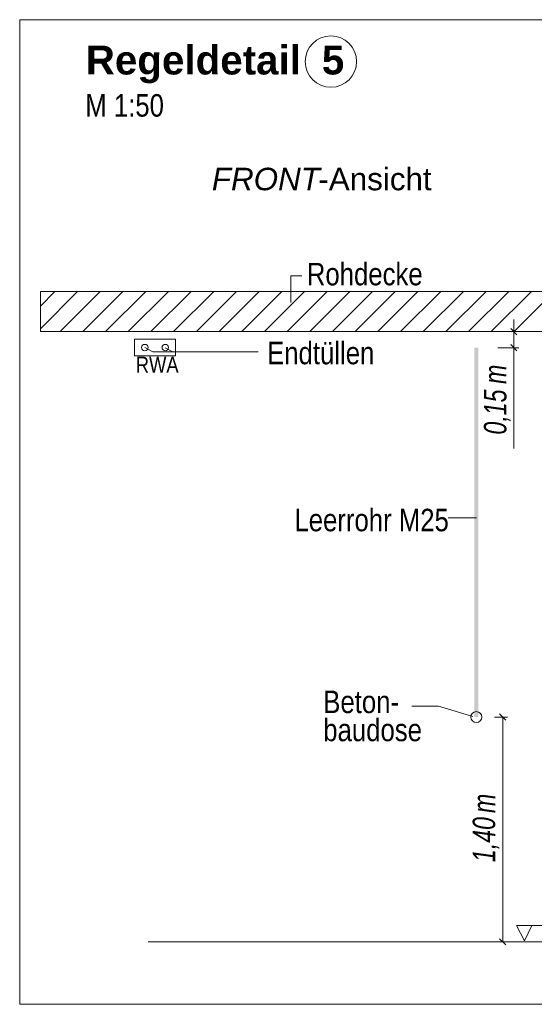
# Model space of a CAD drawing. Extents: x -620 to 300, y 62 to 1107.
# Tile 241 of 256: x 138 to 170, y 822 to 884. Entities that reach past the tile are written whole.
import ezdxf
from ezdxf.lldxf.tags import DXFTag

# ---------------------------------------------------------------- set-up
doc = ezdxf.new("R2010")
doc.units = 0
doc.layers.get('0').update_dxf_attribs({"lineweight": 35})
for name, color, linetype, lineweight, true_color in [('E_Aussparung Bemaßung-A06G9G0W8I', 5, 'Continuous', 9, 0x0000ff), ('E_Betonbaudose', 1, 'Continuous', 13, 0xff0000), ('E_Detail_Beschriftung', 7, 'Continuous', 13, 0x009900), ('E_Detail_Wandschraffur', 7, 'Continuous', 5, 0xc0c0c0), ('E_FT_RWA', 7, 'Continuous', 13, 0xe26e0e), ('E_Leerrohr Beschriftung', 1, 'Continuous', 9, 0xff0000)]:
    doc.layers.add(name, color=color, linetype=linetype, lineweight=lineweight, true_color=true_color)
doc.layers.add('E_Detail_Linie_Text_Bem', color=7, linetype='Continuous', lineweight=13)
doc.styles.get("Standard").update_dxf_attribs({"font": 'ARIALN.TTF'})
tags = doc.linetypes.add('fein_strichliert', pattern=[4, 1, -2, 1]).pattern_tags.tags
tags[8:9] = [DXFTag(74, 4), DXFTag(75, 0), DXFTag(340, '0'), DXFTag(46, 0.0), DXFTag(50, 0.0), DXFTag(44, 0.0), DXFTag(45, 0.0)]
tags[6:7] = [DXFTag(74, 4), DXFTag(75, 0), DXFTag(340, '0'), DXFTag(46, 0.0), DXFTag(50, 0.0), DXFTag(44, 0.0), DXFTag(45, 0.0)]
tags[4:5] = [DXFTag(74, 4), DXFTag(75, 0), DXFTag(340, '0'), DXFTag(46, 0.0), DXFTag(50, 0.0), DXFTag(44, 0.0), DXFTag(45, 0.0)]
tags = doc.linetypes.add('fein_strichliert-A06G9G0V8I', pattern=[4, 1, -2, 1]).pattern_tags.tags
tags[8:9] = [DXFTag(74, 4), DXFTag(75, 0), DXFTag(340, '0'), DXFTag(46, 0.0), DXFTag(50, 0.0), DXFTag(44, 0.0), DXFTag(45, 0.0)]
tags[6:7] = [DXFTag(74, 4), DXFTag(75, 0), DXFTag(340, '0'), DXFTag(46, 0.0), DXFTag(50, 0.0), DXFTag(44, 0.0), DXFTag(45, 0.0)]
tags[4:5] = [DXFTag(74, 4), DXFTag(75, 0), DXFTag(340, '0'), DXFTag(46, 0.0), DXFTag(50, 0.0), DXFTag(44, 0.0), DXFTag(45, 0.0)]

# ---------------------------------------------------------------- blocks, each defined once
blk = doc.blocks.new('Referenz-A06G9G138I')
at = {"layer": 'E_Aussparung Bemaßung-A06G9G0W8I', "linetype": 'Continuous', "ltscale": 0.13}
for p, q in [((168.43, 864.864), (168.43, 856.826)), ((168.73, 864.1), (167.43, 864.1)), ((168.239, 864.291), (168.621, 863.909)), ((168.73, 863.101), (167.43, 863.101)), ((168.239, 863.291), (168.621, 862.91)), ((168.03, 840.1), (167.23, 840.1)), ((167.921, 839.909), (167.539, 840.291)), ((167.73, 840.1), (167.73, 826.1)), ((168.03, 826.1), (167.23, 826.1)), ((167.921, 825.909), (167.539, 826.291))]:
    blk.add_line(p, q, dxfattribs=at)
at = {"layer": 'E_Betonbaudose', "linetype": 'Continuous', "ltscale": 0.13}
for centre, radius in [((145.427, 863.11), 0.2), ((146.702, 863.11), 0.2), ((166.088, 840.1), 0.34)]:
    blk.add_circle(centre, radius, dxfattribs=at)
at = {"layer": 'E_Detail_Linie_Text_Bem', "linetype": 'fein_strichliert-A06G9G0V8I', "ltscale": 0.65}
for p, q in [((200.397, 883.528), (137.628, 883.528)), ((137.628, 883.528), (137.628, 822.211)), ((137.628, 822.211), (197.371, 822.211))]:
    blk.add_line(p, q, dxfattribs=at)
at = {"layer": 'E_Detail_Linie_Text_Bem', "color": 0, "linetype": 'Continuous', "ltscale": 0.13}
for p, q in [((154.518, 865.921), (154.518, 867.569)), ((154.518, 867.569), (155.205, 867.569)), ((145.918, 862.839), (145.427, 863.11)), ((145.918, 862.839), (152.486, 862.839)), ((147.175, 862.839), (146.702, 863.1)), ((164.323, 852.514), (166.108, 852.514)), ((162.061, 840.774), (163.722, 840.774)), ((163.722, 840.774), (165.873, 840.133)), ((169.097, 826.166), (168.587, 827.116)), ((168.587, 827.116), (171.271, 827.116)), ((169.555, 827.119), (169.097, 826.166))]:
    blk.add_line(p, q, dxfattribs=at)
at = {"layer": 'E_Detail_Linie_Text_Bem', "linetype": 'Continuous', "ltscale": 0.13}
for p, q in [((190.244, 866.6), (138.917, 866.6)), ((138.917, 866.6), (138.917, 864.1)), ((138.917, 864.1), (149.309, 864.1)), ((138.917, 864.1), (187.744, 864.1)), ((149.309, 864.1), (190.244, 864.1)), ((145.644, 826.1), (182.657, 826.1))]:
    blk.add_line(p, q, dxfattribs=at)
blk.add_solid([(166.213, 863.101), (166.213, 840.1), (165.963, 863.1), (165.963, 840.1)], dxfattribs=at)
at = {"layer": 'E_Detail_Wandschraffur', "linetype": 'ByBlock', "ltscale": 0.13}
for p, q in [((138.917, 864.279), (141.239, 866.6)), ((141.567, 864.1), (144.067, 866.6)), ((144.396, 864.1), (146.896, 866.6)), ((147.224, 864.1), (149.724, 866.6)), ((150.052, 864.1), (152.552, 866.6)), ((152.881, 864.1), (155.381, 866.6)), ((155.709, 864.1), (158.209, 866.6)), ((158.538, 864.1), (161.038, 866.6)), ((161.366, 864.1), (163.866, 866.6)), ((164.195, 864.1), (166.695, 866.6)), ((167.023, 864.1), (169.523, 866.6))]:
    blk.add_line(p, q, dxfattribs=at)
at = {"layer": 'E_Detail_Wandschraffur', "linetype": 'fein_strichliert', "ltscale": 0.13}
for p, q in [((138.917, 865.693), (139.824, 866.6)), ((140.153, 864.1), (142.653, 866.6)), ((142.981, 864.1), (145.481, 866.6)), ((145.81, 864.1), (148.31, 866.6)), ((148.638, 864.1), (151.138, 866.6)), ((151.467, 864.1), (153.967, 866.6)), ((154.295, 864.1), (156.795, 866.6)), ((157.123, 864.1), (159.623, 866.6)), ((159.952, 864.1), (162.452, 866.6)), ((162.78, 864.1), (165.28, 866.6)), ((165.609, 864.1), (168.109, 866.6)), ((168.437, 864.1), (170.937, 866.6))]:
    blk.add_line(p, q, dxfattribs=at)
at = {"layer": 'E_FT_RWA', "linetype": 'Continuous', "ltscale": 0.13}
for p, q in [((144.79, 863.635), (147.34, 863.635)), ((144.79, 862.585), (144.79, 863.635)), ((147.34, 862.585), (147.34, 863.635)), ((144.79, 862.585), (147.34, 862.585))]:
    blk.add_line(p, q, dxfattribs=at)
at = {"layer": 'E_Leerrohr Beschriftung', "linetype": 'Continuous', "ltscale": 0.13}
blk.add_circle((157.026, 880.92), 1.6, dxfattribs=at)
at = {"layer": 'E_Aussparung Bemaßung-A06G9G0W8I', "linetype": 'Continuous', "ltscale": 0.13, "char_height": 1.4, "attachment_point": 1, "rotation": 90}
for s, insert in [('{\\W0.9;\\fArial Narrow|b0|i1;m}', (166.563, 860.841)), ('{\\W0.9;\\fArial Narrow|b0|i1;0,15 }', (166.563, 857.688)), ('{\\W0.9;\\fArial Narrow|b0|i1;m}', (165.863, 834.121)), ('{\\W0.9;\\fArial Narrow|b0|i1;1,40 }', (165.863, 831.064))]:
    blk.add_mtext(s, dxfattribs=dict(at, insert=insert))
at = {"layer": 'E_Detail_Beschriftung', "color": 1, "linetype": 'Continuous', "lineweight": 35, "ltscale": 0.35, "true_color": 0xff0000, "char_height": 1.8, "attachment_point": 1}
for s, insert in [('{\\fArial|b1|i0;Regeldetail}', (141.745, 881.916)), ('{\\fArial|b1|i0;5}', (156.459, 881.916))]:
    blk.add_mtext(s, dxfattribs=dict(at, insert=insert))
at = {"layer": 'E_Detail_Beschriftung', "linetype": 'Continuous', "ltscale": 0.13, "char_height": 1.4, "attachment_point": 1}
for s, insert in [('{\\fArial Narrow;M 1:50}', (141.715, 878.891)), ('{\\fArial Narrow;Rohdecke}', (155.523, 868.386)), ('{\\fArial Narrow;Endtüllen}', (153.046, 863.47)), ('{\\fArial Narrow;Leerrohr M25}', (154.75, 853.07)), ('{\\fArial Narrow;Beton-}', (156.548, 841.746)), ('{\\fArial Narrow;baudose}', (156.548, 839.996))]:
    blk.add_mtext(s, dxfattribs=dict(at, insert=insert))
at = {"layer": 'E_Detail_Beschriftung', "linetype": 'Continuous', "lineweight": -2, "ltscale": 0.25, "char_height": 1.4, "attachment_point": 1}
for s, insert in [('{\\fArial;-Ansicht}', (156.241, 874.306)), ('{\\fArial|b0|i1;FRONT}', (149.605, 874.306))]:
    blk.add_mtext(s, dxfattribs=dict(at, insert=insert))
at = {"layer": 'E_FT_RWA', "linetype": 'ByBlock', "ltscale": 0.13, "insert": (144.862, 862.54), "char_height": 1, "attachment_point": 1}
blk.add_mtext('{\\fArial Narrow;RWA}', dxfattribs=at)

msp = doc.modelspace()

# ---------------------------------------------------------------- block references
at = {"color": 8, "lineweight": 25, "ltscale": 0.25, "true_color": 0x808080}
msp.add_blockref('Referenz-A06G9G138I', (0, 0), dxfattribs=at)

doc.saveas('drawing.dxf')
